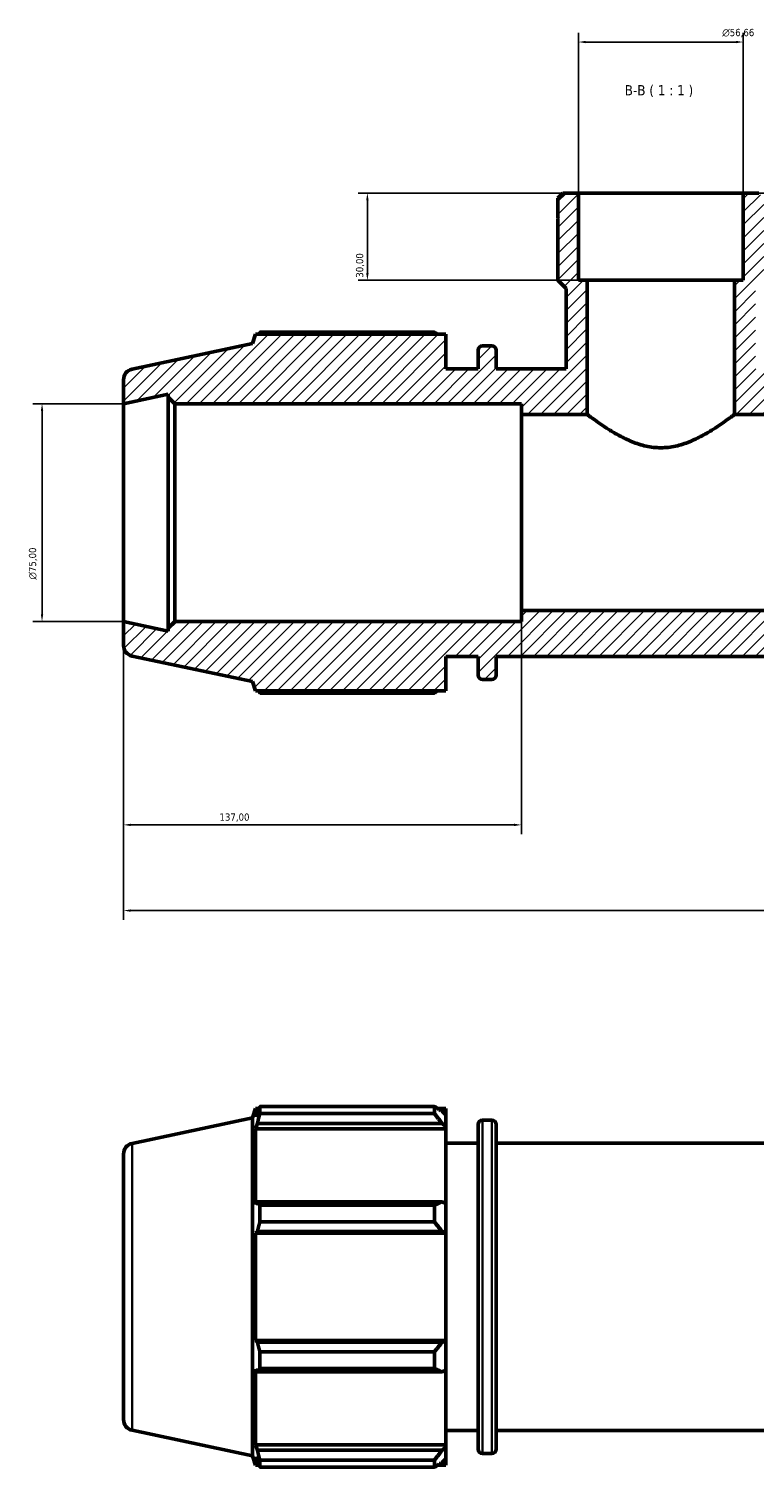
# Model space of a CAD drawing. Header units: millimetres. Extents: x 0 to 1330, y -193 to 1095.
# Tile 6 of 10: x 342 to 592, y 600 to 1095. Entities that reach past the tile are written whole.
import ezdxf

# ---------------------------------------------------------------- set-up
doc = ezdxf.new("R2010")
doc.units = ezdxf.units.MM
for name, color, linetype, lineweight in [('Dimension (ISO)', 7, 'Continuous', 25), ('Hatch (ISO)', 7, 'Continuous', 18), ('Symbol (ISO)', 7, 'Continuous', 25), ('Visible (ISO)', 7, 'Continuous', 50), ('Visible Narrow (ISO)', 7, 'Continuous', 35)]:
    doc.layers.add(name, color=color, linetype=linetype, lineweight=lineweight)
doc.styles.add('Label Text (ISO)', font='tahoma.ttf')
doc.styles.add('Note Text (ISO)', font='tahoma.ttf')
doc.dimstyles.new('Default (ISO)', dxfattribs={"dimtxt": 2.5, "dimasz": 2.5, "dimexe": 3.175, "dimexo": 0, "dimgap": 0.762, "dimtad": 1, "dimrnd": 1e-08, "dimzin": 0, "dimtxsty": 'Note Text (ISO)', "dimcen": 0.09, "dimdle": 10, "dimclrd": 256, "dimclre": 256, "dimclrt": 256, "dimazin": 0, "dimtfac": 1.40208, "dimtmove": 0, "dimatfit": 3, "dimfxl": 1, "dimtolj": 1, "dimtzin": 0, "dimlwd": -1, "dimlwe": -1, "dimarcsym": 0})

# ---------------------------------------------------------------- blocks, each defined once
blk = doc.blocks.new('*D7')
at = {"layer": 'Defpoints', "color": 0, "transparency": 16777216}
for p in [(531.2, 1038.88), (458.5, 1008.88), (534.22, 1008.88)]:
    blk.add_point(p, dxfattribs=at)
at = {"layer": 'Dimension (ISO)', "transparency": 16777216}
for p, q in [((531.2, 1038.88), (455.32, 1038.88)), ((458.5, 1036.38), (458.5, 1011.38)), ((534.22, 1008.88), (455.32, 1008.88))]:
    blk.add_line(p, q, dxfattribs=at)
for points in [[(458.08, 1036.38), (458.91, 1036.38), (458.5, 1038.88)], [(458.08, 1011.38), (458.91, 1011.38), (458.5, 1008.88)]]:
    blk.add_solid(points, dxfattribs=at)
at = {"layer": 'Dimension (ISO)', "color": 232, "true_color": 0xca0064, "transparency": 16777216, "insert": (454.56, 1009.75), "char_height": 2.5, "attachment_point": 1, "rotation": 90, "style": 'Note Text (ISO)'}
blk.add_mtext('\\A1;30,00', dxfattribs=at)
blk = doc.blocks.new('*D8')
at = {"layer": 'Defpoints', "color": 0, "transparency": 16777216}
for p in [(587.86, 1090.88), (531.2, 1038.88), (587.86, 1038.88)]:
    blk.add_point(p, dxfattribs=at)
at = {"layer": 'Dimension (ISO)', "transparency": 16777216}
for p, q in [((531.2, 1038.88), (531.2, 1094.05)), ((533.7, 1090.88), (585.36, 1090.88)), ((587.86, 1038.88), (587.86, 1094.05))]:
    blk.add_line(p, q, dxfattribs=at)
for points in [[(533.7, 1091.29), (533.7, 1090.46), (531.2, 1090.88)], [(585.36, 1091.29), (585.36, 1090.46), (587.86, 1090.88)]]:
    blk.add_solid(points, dxfattribs=at)
at = {"layer": 'Dimension (ISO)', "color": 232, "true_color": 0xca0064, "transparency": 16777216, "insert": (580.67, 1095.4), "char_height": 2.5, "attachment_point": 1, "style": 'Note Text (ISO)'}
blk.add_mtext('\\A1;\\fAIGDT|b0|i0;\\H2.5000;\\ln\\fTahoma|b0|i0;\\H2.5000;56,66', dxfattribs=at)
blk = doc.blocks.new('*D11')
at = {"layer": 'Defpoints', "color": 0, "transparency": 16777216}
for p in [(374.53, 891.38), (511.53, 895.13), (374.53, 821.38)]:
    blk.add_point(p, dxfattribs=at)
at = {"layer": 'Dimension (ISO)', "transparency": 16777216}
for p, q in [((374.53, 891.38), (374.53, 818.2)), ((511.53, 895.13), (511.53, 818.2)), ((509.03, 821.38), (377.03, 821.38))]:
    blk.add_line(p, q, dxfattribs=at)
for points in [[(377.03, 821.79), (377.03, 820.96), (374.53, 821.38)], [(509.03, 821.79), (509.03, 820.96), (511.53, 821.38)]]:
    blk.add_solid(points, dxfattribs=at)
at = {"layer": 'Dimension (ISO)', "color": 232, "true_color": 0xca0064, "transparency": 16777216, "insert": (407.58, 825.31), "char_height": 2.5, "attachment_point": 1, "style": 'Note Text (ISO)'}
blk.add_mtext('\\A1;137,00', dxfattribs=at)
blk = doc.blocks.new('*D12')
at = {"layer": 'Defpoints', "color": 0, "transparency": 16777216}
for p in [(374.53, 891.38), (744.53, 891.38), (744.53, 791.88)]:
    blk.add_point(p, dxfattribs=at)
at = {"layer": 'Dimension (ISO)', "transparency": 16777216}
for p, q in [((374.53, 891.38), (374.53, 788.7)), ((744.53, 891.38), (744.53, 788.7)), ((377.03, 791.88), (742.03, 791.88))]:
    blk.add_line(p, q, dxfattribs=at)
for points in [[(377.03, 792.29), (377.03, 791.46), (374.53, 791.88)], [(742.03, 792.29), (742.03, 791.46), (744.53, 791.88)]]:
    blk.add_solid(points, dxfattribs=at)
at = {"layer": 'Dimension (ISO)', "color": 232, "true_color": 0xca0064, "transparency": 16777216, "insert": (624.97, 795.81), "char_height": 2.5, "attachment_point": 1, "style": 'Note Text (ISO)'}
blk.add_mtext('\\A1;370,00', dxfattribs=at)
blk = doc.blocks.new('*D13')
at = {"layer": 'Defpoints', "color": 0, "transparency": 16777216}
for p in [(374.53, 966.38), (346.48, 891.38), (374.53, 891.38)]:
    blk.add_point(p, dxfattribs=at)
at = {"layer": 'Dimension (ISO)', "transparency": 16777216}
for p, q in [((374.53, 966.38), (343.3, 966.38)), ((346.48, 963.88), (346.48, 893.88)), ((374.53, 891.38), (343.3, 891.38))]:
    blk.add_line(p, q, dxfattribs=at)
for points in [[(346.06, 963.88), (346.89, 963.88), (346.48, 966.38)], [(346.06, 893.88), (346.89, 893.88), (346.48, 891.38)]]:
    blk.add_solid(points, dxfattribs=at)
at = {"layer": 'Dimension (ISO)', "color": 232, "true_color": 0xca0064, "transparency": 16777216, "insert": (341.95, 905.82), "char_height": 2.5, "attachment_point": 1, "rotation": 90, "style": 'Note Text (ISO)'}
blk.add_mtext('\\A1;\\fAIGDT|b0|i0;\\H2.5000;\\ln\\fTahoma|b0|i0;\\H2.5000;75,00', dxfattribs=at)
blk = doc.blocks.new('*D14')
at = {"layer": 'Defpoints', "color": 0, "transparency": 16777216}
for p in [(587.86, 1038.88), (744.53, 928.88), (915.03, 928.88)]:
    blk.add_point(p, dxfattribs=at)
at = {"layer": 'Dimension (ISO)', "transparency": 16777216}
for p, q in [((587.86, 1038.88), (918.21, 1038.88)), ((915.03, 1036.38), (915.03, 931.38)), ((744.53, 928.88), (918.21, 928.88))]:
    blk.add_line(p, q, dxfattribs=at)
for points in [[(914.61, 1036.38), (915.45, 1036.38), (915.03, 1038.88)], [(914.61, 931.38), (915.45, 931.38), (915.03, 928.88)]]:
    blk.add_solid(points, dxfattribs=at)
at = {"layer": 'Dimension (ISO)', "color": 232, "true_color": 0xca0064, "transparency": 16777216, "insert": (911.1, 963.92), "char_height": 2.5, "attachment_point": 1, "rotation": 90, "style": 'Note Text (ISO)'}
blk.add_mtext('\\A1;110,00', dxfattribs=at)

msp = doc.modelspace()

# ---------------------------------------------------------------- hatches: boundary and pattern name
at = {"layer": 'Hatch (ISO)'}
h = msp.add_hatch(dxfattribs=at)
h.set_pattern_fill('ANSI31', color=256, scale=25.4, style=0)
h.set_pattern_definition([(45, (0, 0), (-2.245064, 2.245064), [])])
edge = h.paths.add_edge_path()
edge.add_ellipse((740.781, 883.164), major_axis=(0.78, -3.668), ratio=1, start_angle=0, end_angle=78)
edge.add_line((744.531, 883.164), (744.531, 891.378))
edge.add_line((744.531, 891.378), (729.115, 888.101))
edge.add_line((729.115, 888.101), (729.115, 889.128))
edge.add_line((729.115, 889.128), (726.865, 891.378))
edge.add_line((726.865, 891.378), (607.531, 891.378))
edge.add_line((607.531, 891.378), (607.531, 895.128))
edge.add_line((607.531, 895.128), (511.531, 895.128))
edge.add_line((511.531, 895.128), (511.531, 891.378))
edge.add_line((511.531, 891.378), (392.198, 891.378))
edge.add_line((392.198, 891.378), (389.948, 889.128))
edge.add_line((389.948, 889.128), (389.948, 888.101))
edge.add_line((389.948, 888.101), (374.531, 891.378))
edge.add_line((374.531, 891.378), (374.531, 883.164))
edge.add_ellipse((378.281, 883.164), major_axis=(-3.75, 0), ratio=1, start_angle=0, end_angle=78)
edge.add_line((377.502, 879.496), (418.931, 870.69))
edge.add_line((418.931, 870.69), (419.969, 867.498))
edge.add_line((419.969, 867.498), (485.531, 867.498))
edge.add_line((485.531, 867.498), (485.531, 879.378))
edge.add_line((485.531, 879.378), (496.631, 879.378))
edge.add_line((496.631, 879.378), (496.631, 872.958))
edge.add_ellipse((498.131, 872.958), major_axis=(-1.5, 0), ratio=1, start_angle=0, end_angle=90)
edge.add_line((498.131, 871.458), (501.298, 871.458))
edge.add_ellipse((501.298, 872.958), major_axis=(0, -1.5), ratio=1, start_angle=0, end_angle=90)
edge.add_line((502.798, 872.958), (502.798, 879.378))
edge.add_line((502.798, 879.378), (616.265, 879.378))
edge.add_line((616.265, 879.378), (616.265, 872.958))
edge.add_ellipse((617.765, 872.958), major_axis=(-1.5, 0), ratio=1, start_angle=0, end_angle=90)
edge.add_line((617.765, 871.458), (620.931, 871.458))
edge.add_ellipse((620.931, 872.958), major_axis=(0, -1.5), ratio=1, start_angle=0, end_angle=90)
edge.add_line((622.431, 872.958), (622.431, 879.378))
edge.add_line((622.431, 879.378), (633.531, 879.378))
edge.add_line((633.531, 879.378), (633.531, 867.498))
edge.add_line((633.531, 867.498), (699.094, 867.498))
edge.add_line((699.094, 867.498), (700.131, 870.69))
edge.add_line((700.131, 870.69), (741.561, 879.496))
edge = h.paths.add_edge_path()
edge.add_line((594.941, 1037.178), (593.242, 1038.878))
edge.add_line((593.242, 1038.878), (587.859, 1038.878))
edge.add_line((587.859, 1038.878), (587.859, 1008.878))
edge.add_line((587.859, 1008.878), (584.844, 1008.878))
edge.add_line((584.844, 1008.878), (584.844, 962.628))
edge.add_line((584.844, 962.628), (607.531, 962.628))
edge.add_line((607.531, 962.628), (607.531, 966.378))
edge.add_line((607.531, 966.378), (726.865, 966.378))
edge.add_line((726.865, 966.378), (729.115, 968.628))
edge.add_line((729.115, 968.628), (729.115, 969.655))
edge.add_line((729.115, 969.655), (744.531, 966.378))
edge.add_line((744.531, 966.378), (744.531, 974.591))
edge.add_ellipse((740.781, 974.591), major_axis=(3.75, 0), ratio=1, start_angle=0, end_angle=78)
edge.add_line((741.561, 978.259), (700.131, 987.065))
edge.add_line((700.131, 987.065), (699.094, 990.258))
edge.add_line((699.094, 990.258), (633.531, 990.258))
edge.add_line((633.531, 990.258), (633.531, 978.378))
edge.add_line((633.531, 978.378), (622.431, 978.378))
edge.add_line((622.431, 978.378), (622.431, 984.798))
edge.add_ellipse((620.931, 984.798), major_axis=(1.5, 0), ratio=1, start_angle=0, end_angle=90)
edge.add_line((620.931, 986.298), (617.765, 986.298))
edge.add_ellipse((617.765, 984.798), major_axis=(0, 1.5), ratio=1, start_angle=0, end_angle=90)
edge.add_line((616.265, 984.798), (616.265, 978.378))
edge.add_line((616.265, 978.378), (592.108, 978.378))
edge.add_line((592.108, 978.378), (592.108, 1006.045))
edge.add_line((592.108, 1006.045), (594.941, 1008.878))
edge.add_line((594.941, 1008.878), (594.941, 1029.878))
edge.add_line((594.941, 1029.878), (594.641, 1029.878))
edge.add_line((594.641, 1029.878), (594.941, 1030.178))
edge.add_line((594.941, 1030.178), (594.941, 1037.178))
edge = h.paths.add_edge_path()
edge.add_line((525.821, 1038.878), (524.121, 1037.178))
edge.add_line((524.121, 1037.178), (524.121, 1030.178))
edge.add_line((524.121, 1030.178), (524.421, 1029.878))
edge.add_line((524.421, 1029.878), (524.121, 1029.878))
edge.add_line((524.121, 1029.878), (524.121, 1008.878))
edge.add_line((524.121, 1008.878), (526.954, 1006.045))
edge.add_line((526.954, 1006.045), (526.954, 978.378))
edge.add_line((526.954, 978.378), (502.798, 978.378))
edge.add_line((502.798, 978.378), (502.798, 984.798))
edge.add_ellipse((501.298, 984.798), major_axis=(1.5, 0), ratio=1, start_angle=0, end_angle=90)
edge.add_line((501.298, 986.298), (498.131, 986.298))
edge.add_ellipse((498.131, 984.798), major_axis=(0, 1.5), ratio=1, start_angle=0, end_angle=90)
edge.add_line((496.631, 984.798), (496.631, 978.378))
edge.add_line((496.631, 978.378), (485.531, 978.378))
edge.add_line((485.531, 978.378), (485.531, 990.258))
edge.add_line((485.531, 990.258), (419.969, 990.258))
edge.add_line((419.969, 990.258), (418.931, 987.065))
edge.add_line((418.931, 987.065), (377.502, 978.259))
edge.add_ellipse((378.281, 974.591), major_axis=(-0.78, 3.668), ratio=1, start_angle=0, end_angle=78)
edge.add_line((374.531, 974.591), (374.531, 966.378))
edge.add_line((374.531, 966.378), (389.948, 969.655))
edge.add_line((389.948, 969.655), (389.948, 968.628))
edge.add_line((389.948, 968.628), (392.198, 966.378))
edge.add_line((392.198, 966.378), (511.531, 966.378))
edge.add_line((511.531, 966.378), (511.531, 962.628))
edge.add_line((511.531, 962.628), (534.219, 962.628))
edge.add_line((534.219, 962.628), (534.219, 1008.878))
edge.add_line((534.219, 1008.878), (531.203, 1008.878))
edge.add_line((531.203, 1008.878), (531.203, 1038.878))
edge.add_line((531.203, 1038.878), (525.821, 1038.878))

# ---------------------------------------------------------------- linework, layer by layer
at = {"layer": 'Visible (ISO)'}
for p, q in [((525.821, 1038.878), (524.121, 1037.178)), ((524.121, 1037.178), (524.121, 1030.178)), ((531.203, 1038.878), (525.821, 1038.878)), ((531.203, 1008.878), (531.203, 1038.878)), ((587.859, 1038.878), (531.203, 1038.878)), ((593.242, 1038.878), (587.859, 1038.878)), ((587.859, 1038.878), (587.859, 1008.878)), ((524.121, 1030.178), (524.421, 1029.878)), ((524.421, 1029.878), (524.121, 1029.878)), ((524.121, 1029.878), (524.121, 1008.878)), ((524.121, 1008.878), (526.954, 1006.045)), ((526.954, 1006.045), (526.954, 978.378)), ((534.219, 1008.878), (531.203, 1008.878)), ((534.219, 962.628), (534.219, 1008.878)), ((584.844, 1008.878), (534.219, 1008.878)), ((587.859, 1008.878), (584.844, 1008.878)), ((584.844, 1008.878), (584.844, 962.628)), ((481.571, 990.979), (421.47, 990.979)), ((418.931, 987.065), (377.502, 978.259)), ((419.969, 990.258), (418.931, 987.065)), ((485.531, 990.258), (419.969, 990.258)), ((485.531, 978.378), (485.531, 990.258)), ((501.298, 986.298), (498.131, 986.298)), ((496.631, 984.798), (496.631, 978.378)), ((502.798, 978.378), (502.798, 984.798)), ((496.631, 978.378), (485.531, 978.378)), ((526.954, 978.378), (502.798, 978.378)), ((374.531, 974.591), (374.531, 966.378)), ((374.531, 966.378), (389.948, 969.655)), ((374.531, 891.378), (374.531, 966.378)), ((389.948, 969.655), (389.948, 968.628)), ((389.948, 968.628), (392.198, 966.378)), ((389.948, 968.628), (389.948, 889.128)), ((392.198, 966.378), (511.531, 966.378)), ((392.198, 891.378), (392.198, 966.378)), ((511.531, 966.378), (511.531, 962.628)), ((511.531, 962.628), (534.219, 962.628)), ((511.531, 895.128), (511.531, 962.628)), ((584.844, 962.628), (607.531, 962.628)), ((389.948, 888.101), (374.531, 891.378)), ((374.531, 891.378), (374.531, 883.164)), ((392.198, 891.378), (389.948, 889.128)), ((511.531, 891.378), (392.198, 891.378)), ((607.531, 895.128), (511.531, 895.128)), ((511.531, 895.128), (511.531, 891.378)), ((389.948, 889.128), (389.948, 888.101)), ((377.502, 879.496), (418.931, 870.69)), ((485.531, 867.498), (485.531, 879.378)), ((485.531, 879.378), (496.631, 879.378)), ((496.631, 879.378), (496.631, 872.958)), ((502.798, 872.958), (502.798, 879.378)), ((502.798, 879.378), (616.265, 879.378)), ((418.931, 870.69), (419.969, 867.498)), ((419.969, 867.498), (485.531, 867.498)), ((421.47, 866.776), (481.571, 866.776)), ((498.131, 871.458), (501.298, 871.458)), ((418.931, 720.531), (419.969, 723.724)), ((419.969, 723.724), (419.969, 720.883)), ((419.969, 723.724), (421.096, 723.724)), ((421.47, 722.059), (421.47, 724.445)), ((421.47, 724.445), (481.571, 724.445)), ((481.571, 722.059), (481.571, 724.445)), ((482.722, 723.724), (485.531, 723.724)), ((485.531, 721.512), (485.531, 723.724)), ((377.502, 711.725), (418.931, 720.531)), ((418.931, 604.156), (418.931, 720.531)), ((420.612, 722.771), (419.969, 720.883)), ((419.969, 716.789), (420.612, 718.545)), ((420.612, 718.545), (484.211, 718.545)), ((481.571, 722.059), (421.47, 722.059)), ((485.531, 721.512), (484.211, 722.771)), ((484.211, 718.545), (485.531, 717.374)), ((485.531, 721.512), (485.531, 717.374)), ((496.631, 606.424), (496.631, 718.264)), ((498.131, 719.764), (501.298, 719.764)), ((502.798, 718.264), (502.798, 606.424)), ((485.531, 716.789), (419.969, 716.789)), ((419.969, 716.789), (419.969, 690.686)), ((485.531, 717.374), (485.531, 716.789)), ((485.531, 690.991), (485.531, 716.789)), ((485.531, 711.844), (496.631, 711.844)), ((502.798, 711.844), (616.265, 711.844)), ((374.531, 708.057), (374.531, 616.631)), ((420.612, 691.6), (419.969, 690.686)), ((484.211, 691.6), (420.612, 691.6)), ((421.47, 684.692), (421.47, 690.454)), ((421.47, 690.454), (481.571, 690.454)), ((481.571, 684.692), (481.571, 690.454)), ((485.531, 690.991), (484.211, 691.6)), ((485.531, 690.991), (485.531, 681)), ((481.571, 684.692), (421.47, 684.692)), ((419.969, 680.801), (420.612, 681.397)), ((485.531, 680.801), (419.969, 680.801)), ((419.969, 680.801), (419.969, 643.887)), ((420.612, 681.397), (484.211, 681.397)), ((484.211, 681.397), (485.531, 681)), ((485.531, 681), (485.531, 680.801)), ((485.531, 643.887), (485.531, 680.801)), ((420.612, 643.291), (419.969, 643.887)), ((485.531, 643.887), (419.969, 643.887)), ((485.531, 643.887), (485.531, 643.688)), ((484.211, 643.291), (420.612, 643.291)), ((421.47, 634.234), (421.47, 639.996)), ((421.47, 639.996), (481.571, 639.996)), ((481.571, 634.234), (481.571, 639.996)), ((485.531, 643.688), (484.211, 643.291)), ((485.531, 643.688), (485.531, 633.697)), ((419.969, 634.002), (420.612, 633.087)), ((419.969, 634.002), (419.969, 607.899)), ((481.571, 634.234), (421.47, 634.234)), ((420.612, 633.087), (484.211, 633.087)), ((484.211, 633.087), (485.531, 633.697)), ((485.531, 607.899), (485.531, 633.697)), ((377.502, 612.962), (418.931, 604.156)), ((485.531, 612.844), (496.631, 612.844)), ((502.798, 612.844), (616.265, 612.844)), ((418.931, 604.156), (419.969, 600.964)), ((420.612, 606.143), (419.969, 607.899)), ((485.531, 607.899), (419.969, 607.899)), ((484.211, 606.143), (420.612, 606.143)), ((485.531, 607.314), (484.211, 606.143)), ((485.531, 607.899), (485.531, 607.314)), ((485.531, 607.314), (485.531, 603.175)), ((498.131, 604.924), (501.298, 604.924)), ((419.969, 603.805), (420.612, 601.916)), ((419.969, 603.805), (419.969, 600.964)), ((419.969, 600.964), (421.096, 600.964)), ((421.47, 600.243), (421.47, 602.629)), ((421.47, 602.629), (481.571, 602.629)), ((481.571, 600.243), (421.47, 600.243)), ((481.571, 600.243), (481.571, 602.629)), ((482.722, 600.964), (485.531, 600.964)), ((484.211, 601.916), (485.531, 603.175)), ((485.531, 600.964), (485.531, 603.175))]:
    msp.add_line(p, q, dxfattribs=at)
for centre, radius, start, end in [((498.131, 984.798), 1.5, 90, 180), ((501.298, 984.798), 1.5, 0, 90), ((378.281, 974.591), 3.75, 102, 180), ((378.281, 883.164), 3.75, 180, 258), ((498.131, 872.958), 1.5, 180, 270), ((501.298, 872.958), 1.5, 270, 0), ((498.131, 718.264), 1.5, 90, 180), ((501.298, 718.264), 1.5, 0, 90), ((378.281, 708.057), 3.75, 102, 180), ((378.281, 616.631), 3.75, 180, 258), ((498.131, 606.424), 1.5, 180, 270), ((501.298, 606.424), 1.5, 270, 0)]:
    msp.add_arc(centre, radius, start, end, dxfattribs=at)
for points, weights in [([(421.47, 990.979), (421.28, 990.615), (421.096, 990.258)], [1, 1.0005633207, 1.00097863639]), ([(481.571, 990.979), (482.156, 990.615), (482.722, 990.258)], [1.01672598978, 1.01464814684, 1.01242453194]), ([(421.096, 867.498), (421.28, 867.14), (421.47, 866.776)], [1.00097863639, 1.0005633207, 1]), ([(482.722, 867.498), (482.156, 867.14), (481.571, 866.776)], [1.01242453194, 1.01464814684, 1.01672598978]), ([(420.612, 722.771), (421.024, 723.591), (421.47, 724.445)], [1.00182986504, 1.00132330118, 1]), ([(484.211, 722.771), (482.944, 723.591), (481.571, 724.445)], [1.0061992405, 1.01186200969, 1.01672598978]), ([(421.47, 722.059), (421.024, 720.266), (420.612, 718.545)], [1, 1.00132330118, 1.00182986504]), ([(481.571, 722.059), (482.944, 720.266), (484.211, 718.545)], [1.01672598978, 1.01186200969, 1.0061992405]), ([(420.612, 691.6), (421.024, 691.039), (421.47, 690.454)], [1.00182986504, 1.00132330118, 1]), ([(484.211, 691.6), (482.944, 691.039), (481.571, 690.454)], [1.0061992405, 1.01186200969, 1.01672598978]), ([(421.47, 684.692), (421.024, 683.011), (420.612, 681.397)], [1, 1.00132330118, 1.00182986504]), ([(481.571, 684.692), (482.944, 683.011), (484.211, 681.397)], [1.01672598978, 1.01186200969, 1.0061992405]), ([(420.612, 643.291), (421.024, 641.677), (421.47, 639.996)], [1.00182986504, 1.00132330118, 1]), ([(484.211, 643.291), (482.944, 641.677), (481.571, 639.996)], [1.0061992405, 1.01186200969, 1.01672598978]), ([(421.47, 634.234), (421.024, 633.649), (420.612, 633.087)], [1, 1.00132330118, 1.00182986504]), ([(481.571, 634.234), (482.944, 633.649), (484.211, 633.087)], [1.01672598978, 1.01186200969, 1.0061992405]), ([(420.612, 606.143), (421.024, 604.422), (421.47, 602.629)], [1.00182986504, 1.00132330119, 1]), ([(484.211, 606.143), (482.944, 604.422), (481.571, 602.629)], [1.0061992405, 1.01186200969, 1.01672598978]), ([(421.47, 600.243), (421.024, 601.097), (420.612, 601.916)], [1, 1.00132330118, 1.00182986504]), ([(481.571, 600.243), (482.944, 601.097), (484.211, 601.916)], [1.01672598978, 1.01186200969, 1.0061992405])]:
    msp.add_rational_spline(points, weights, degree=2, dxfattribs=at)
for points, knots in [([(534.219, 962.628), (534.219, 962.628), (534.385, 962.502), (535.062, 961.999), (535.572, 961.622), (536.889, 960.671), (537.697, 960.096), (539.531, 958.843), (540.557, 958.164), (542.732, 956.803), (543.967, 956.067), (546.659, 954.621), (548.115, 953.912), (551.185, 952.669), (552.803, 952.137), (556.126, 951.401), (557.832, 951.201), (559.531, 951.201)], [12.1091914, 12.1091914, 12.1091914, 12.1091914, 12.6083785, 12.6083785, 13.1075657, 13.1075657, 13.6067528, 13.6067528, 14.1059399, 14.1059399, 14.6158521, 14.6158521, 15.1257642, 15.1257642, 15.6356764, 15.6356764, 16.1455885, 16.1455885, 16.1455885, 16.1455885]), ([(559.531, 951.201), (561.231, 951.201), (562.937, 951.401), (566.26, 952.137), (567.877, 952.669), (570.948, 953.912), (572.403, 954.621), (575.095, 956.067), (576.331, 956.803), (578.506, 958.164), (579.531, 958.843), (581.365, 960.096), (582.173, 960.671), (583.49, 961.622), (584, 961.999), (584.677, 962.502), (584.844, 962.628), (584.844, 962.628)], [0, 0, 0, 0, 0.5099121, 0.5099121, 1.0198243, 1.0198243, 1.5297364, 1.5297364, 2.0396486, 2.0396486, 2.5388357, 2.5388357, 3.0380228, 3.0380228, 3.53721, 3.53721, 4.0363971, 4.0363971, 4.0363971, 4.0363971])]:
    msp.add_open_spline(points, degree=3, knots=knots, dxfattribs=at)
at = {"layer": 'Visible Narrow (ISO)'}
for p, q in [((498.131, 719.057), (498.131, 605.631)), ((501.298, 605.631), (501.298, 719.057)), ((377.502, 613.57), (377.502, 711.117))]:
    msp.add_line(p, q, dxfattribs=at)

# ---------------------------------------------------------------- texts
at = {"layer": 'Symbol (ISO)', "insert": (547.092, 1071.904), "char_height": 3.5, "attachment_point": 7, "style": 'Label Text (ISO)'}
msp.add_mtext('B-B ( 1 : 1 )', dxfattribs=at)

# ---------------------------------------------------------------- dimensions: what is measured, and where the dimension line sits
at = {"layer": 'Dimension (ISO)'}
for base, p1, p2, angle, picture, middle in [((587.859, 1090.878), (531.203, 1038.878), (587.859, 1038.878), 180, '*D8', (586.239, 1090.878)), ((346.475, 891.378), (374.531, 966.378), (374.531, 891.378), 90, '*D13', (346.475, 911.378))]:
    dim = msp.add_linear_dim(base=base, p1=p1, p2=p2, angle=angle, text='\\fAIGDT|b0|i0;\\H2.5000;\\ln\\fTahoma|b0|i0;\\H2.5000;<>', dimstyle='Default (ISO)', override={"dimdec": 2, "dimtp": 0, "dimtm": 0, "dimtdec": 2, "dimtofl": 0, "dimatfit": 1}, dxfattribs=at)
    dim.commit()
    dim.dimension.update_dxf_attribs({"geometry": picture, "text_midpoint": middle, "dimtype": 160})
for base, p1, p2, angle, picture, middle in [((458.495, 1008.878), (531.203, 1038.878), (534.219, 1008.878), 270, '*D7', (458.495, 1013.878)), ((915.031, 928.878), (587.859, 1038.878), (744.531, 928.878), 90, '*D14', (915.031, 968.878)), ((744.531, 791.878), (374.531, 891.378), (744.531, 891.378), 180, '*D12', (630.031, 791.878))]:
    dim = msp.add_linear_dim(base=base, p1=p1, p2=p2, angle=angle, dimstyle='Default (ISO)', override={"dimdec": 2, "dimtp": 0, "dimtm": 0, "dimtdec": 2, "dimtofl": 0, "dimatfit": 1}, dxfattribs=at)
    dim.commit()
    dim.dimension.update_dxf_attribs({"geometry": picture, "text_midpoint": middle, "dimtype": 160})
dim = msp.add_linear_dim(base=(374.531, 821.378), p1=(511.531, 895.128), p2=(374.531, 891.378), dimstyle='Default (ISO)', override={"dimdec": 2, "dimtp": 0, "dimtm": 0, "dimtdec": 2, "dimtofl": 0, "dimatfit": 1}, dxfattribs=at)
dim.commit()
dim.dimension.update_dxf_attribs({"geometry": '*D11', "text_midpoint": (412.531, 821.378), "dimtype": 160})

doc.saveas('drawing.dxf')
